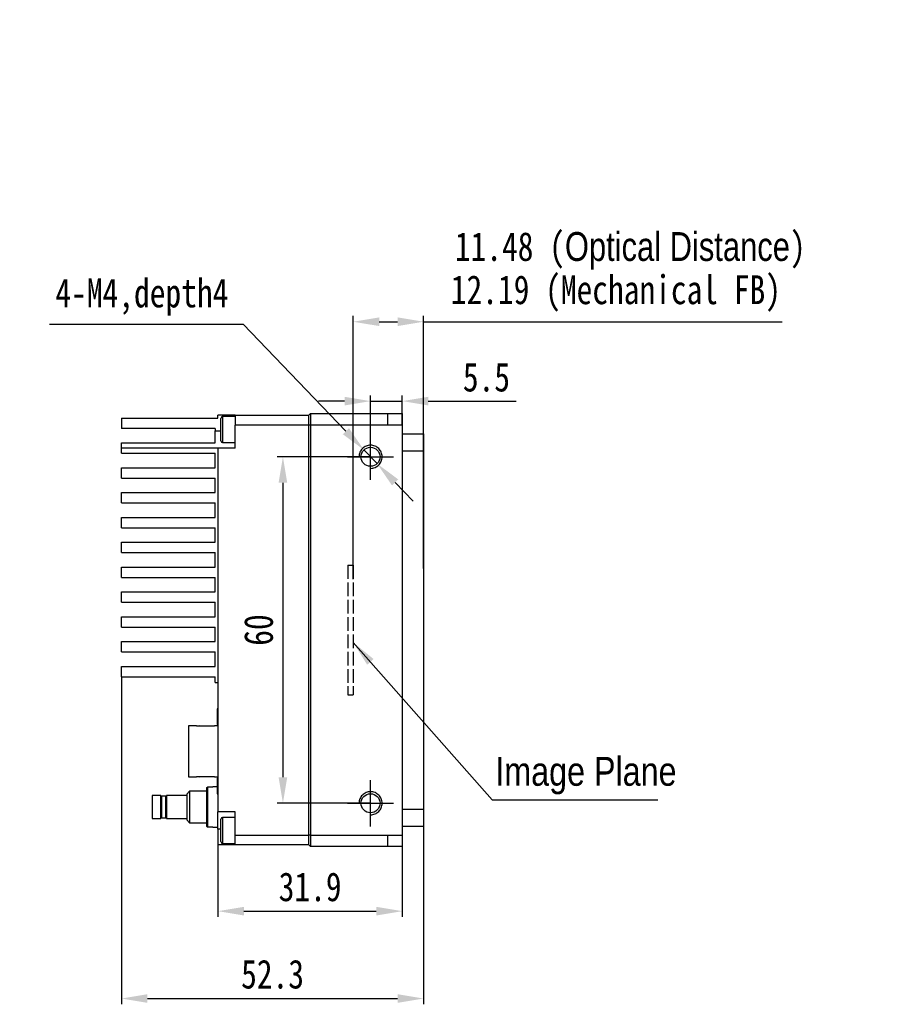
# Model space of a CAD drawing. Header units: millimetres. Extents: x 0 to 15138, y -68 to 226.
# Tile 3 of 4: x 14908 to 15058, y 55 to 226. Entities that reach past the tile are written whole.
import ezdxf

# ---------------------------------------------------------------- set-up
doc = ezdxf.new("R2010")
doc.units = ezdxf.units.MM
for name, pattern in [('ACAD_ISO02W100', [15, 12, -3]), ('CENTER', [50.8, 31.75, -6.35, 6.35, -6.35]), ('CENTER2', [28.575, 19.05, -3.175, 3.175, -3.175])]:
    doc.linetypes.add(name, pattern=pattern)
doc.layers.get('0').update_dxf_attribs({"lineweight": 15})
for name, color, linetype, lineweight in [('粗实线', 7, 'Continuous', 50), ('细实线', 3, 'Continuous', 25), ('细点画线', 1, 'CENTER2', 25), ('细虚线', 2, 'ACAD_ISO02W100', 25)]:
    doc.layers.add(name, color=color, linetype=linetype, lineweight=lineweight)
doc.styles.add('iTek', font='txt', dxfattribs={"width": 0.8, "height": 5})
doc.dimstyles.new('iTek', dxfattribs={"dimscale": 0, "dimtxt": 5, "dimasz": 4.5, "dimexe": 1, "dimexo": 0, "dimgap": 1.5, "dimtad": 1, "dimtoh": 1, "dimdsep": 46, "dimtxsty": 'iTek', "dimcen": 4, "dimclrd": 256, "dimclre": 256, "dimclrt": 256, "dimazin": 2, "dimtfac": 1, "dimtmove": 0, "dimatfit": 3, "dimfxl": 1, "dimlwd": -1, "dimlwe": -1, "dimarcsym": 0})

# ---------------------------------------------------------------- blocks, each defined once
blk = doc.blocks.new('*D112')
at = {"layer": 'Defpoints', "color": 0, "linetype": 'CENTER'}
for p in [(14974.34, 159.54), (14974.34, 155.4), (14968.84, 149.9)]:
    blk.add_point(p, dxfattribs=at)
at = {"layer": '细实线'}
for p, q in [((14968.84, 149.9), (14968.84, 160.54)), ((14974.34, 155.4), (14974.34, 160.54)), ((14964.34, 159.54), (14959.84, 159.54)), ((14968.84, 159.54), (14974.34, 159.54)), ((14978.84, 159.54), (14994.03, 159.54))]:
    blk.add_line(p, q, dxfattribs=at)
at = {"layer": '细实线', "linetype": 'CENTER'}
for points in [[(14964.34, 160.29), (14964.34, 158.79), (14968.84, 159.54)], [(14978.84, 160.29), (14978.84, 158.79), (14974.34, 159.54)]]:
    blk.add_solid(points, dxfattribs=at)
at = {"layer": '细实线', "linetype": 'CENTER', "insert": (14988.9, 163.67), "char_height": 5, "attachment_point": 5, "style": 'iTek'}
blk.add_mtext('5.5', dxfattribs=at)
blk = doc.blocks.new('*D113')
at = {"layer": 'Defpoints', "color": 0, "linetype": 'CENTER'}
for p in [(14978.03, 173.29), (14978.03, 130.57), (14965.84, 128.69)]:
    blk.add_point(p, dxfattribs=at)
at = {"layer": '细实线'}
for p, q in [((14965.84, 128.69), (14965.84, 174.29)), ((14978.03, 130.57), (14978.03, 174.29)), ((14970.34, 173.29), (14973.53, 173.29)), ((14978.03, 173.29), (15040.07, 173.29))]:
    blk.add_line(p, q, dxfattribs=at)
at = {"layer": '细实线', "linetype": 'CENTER'}
for points in [[(14970.34, 174.04), (14970.34, 172.54), (14965.84, 173.29)], [(14973.53, 174.04), (14973.53, 172.54), (14978.03, 173.29)]]:
    blk.add_solid(points, dxfattribs=at)
at = {"layer": '细实线', "linetype": 'CENTER', "insert": (15011.3, 178.17), "char_height": 5, "attachment_point": 5, "style": 'iTek'}
blk.add_mtext('12.19 (Mechanical FB)', dxfattribs=at)
blk = doc.blocks.new('*D114')
at = {"layer": 'Defpoints', "color": 0}
for p in [(14925.74, 111.8), (14978.03, 85.9), (14978.03, 56.08)]:
    blk.add_point(p, dxfattribs=at)
at = {"layer": '细实线'}
for p, q in [((14925.74, 111.8), (14925.74, 55.08)), ((14978.03, 85.9), (14978.03, 55.08)), ((14930.24, 56.08), (14973.53, 56.08))]:
    blk.add_line(p, q, dxfattribs=at)
for points in [[(14930.24, 56.83), (14930.24, 55.33), (14925.74, 56.08)], [(14973.53, 56.83), (14973.53, 55.33), (14978.03, 56.08)]]:
    blk.add_solid(points, dxfattribs=at)
at = {"layer": '细实线', "insert": (14951.89, 60.27), "char_height": 5, "attachment_point": 5, "style": 'iTek'}
blk.add_mtext('52.3', dxfattribs=at)
blk = doc.blocks.new('*D115')
at = {"layer": 'Defpoints', "color": 0}
for p in [(14942.44, 82.7), (14974.34, 82.4), (14974.34, 71.21)]:
    blk.add_point(p, dxfattribs=at)
at = {"layer": '细实线'}
for p, q in [((14942.44, 82.7), (14942.44, 70.21)), ((14974.34, 82.4), (14974.34, 70.21)), ((14946.94, 71.21), (14969.84, 71.21))]:
    blk.add_line(p, q, dxfattribs=at)
for points in [[(14946.94, 71.96), (14946.94, 70.46), (14942.44, 71.21)], [(14969.84, 71.96), (14969.84, 70.46), (14974.34, 71.21)]]:
    blk.add_solid(points, dxfattribs=at)
at = {"layer": '细实线', "insert": (14958.39, 75.4), "char_height": 5, "attachment_point": 5, "style": 'iTek'}
blk.add_mtext('31.9', dxfattribs=at)
blk = doc.blocks.new('*D116')
at = {"layer": 'Defpoints', "color": 0, "linetype": 'CENTER'}
for p in [(14967.7, 151.09), (14969.98, 148.71)]:
    blk.add_point(p, dxfattribs=at)
at = {"layer": '细实线'}
for p, q in [((14913.26, 172.85), (14946.78, 172.85)), ((14946.78, 172.85), (14964.58, 154.33)), ((14969.98, 148.71), (14967.7, 151.09)), ((14973.1, 145.46), (14976.22, 142.22))]:
    blk.add_line(p, q, dxfattribs=at)
at = {"layer": '细实线', "linetype": 'CENTER'}
for points in [[(14965.12, 154.85), (14964.04, 153.81), (14967.7, 151.09)], [(14973.64, 145.98), (14972.56, 144.94), (14969.98, 148.71)]]:
    blk.add_solid(points, dxfattribs=at)
at = {"layer": '细实线', "linetype": 'CENTER', "insert": (14929.27, 177.56), "char_height": 5, "attachment_point": 5, "style": 'iTek'}
blk.add_mtext('4-M4,depth4', dxfattribs=at)
blk = doc.blocks.new('*D117')
at = {"layer": 'Defpoints', "color": 0}
for p in [(14968.84, 149.9), (14953.68, 89.9), (14968.84, 89.9)]:
    blk.add_point(p, dxfattribs=at)
at = {"layer": '细实线'}
for p, q in [((14968.84, 149.9), (14952.68, 149.9)), ((14953.68, 145.4), (14953.68, 94.4)), ((14968.84, 89.9), (14952.68, 89.9))]:
    blk.add_line(p, q, dxfattribs=at)
for points in [[(14952.93, 145.4), (14954.43, 145.4), (14953.68, 149.9)], [(14952.93, 94.4), (14954.43, 94.4), (14953.68, 89.9)]]:
    blk.add_solid(points, dxfattribs=at)
at = {"layer": '细实线', "insert": (14949.49, 119.9), "char_height": 5, "attachment_point": 5, "rotation": 90, "style": 'iTek'}
blk.add_mtext('60', dxfattribs=at)

msp = doc.modelspace()

# ---------------------------------------------------------------- linework, layer by layer
at = {"linetype": 'Continuous', "lineweight": 30}
for centre in [(14968.841, 149.898), (14968.841, 89.898)]:
    msp.add_circle(centre, 1.65, dxfattribs=at)
at = {"color": 7, "linetype": 'Continuous', "lineweight": 30}
for centre in [(14968.841, 149.898), (14968.841, 149.898), (14968.841, 149.898), (14968.841, 149.898), (14968.841, 89.898), (14968.841, 89.898), (14968.841, 89.898), (14968.841, 89.898)]:
    msp.add_circle(centre, 1.65, dxfattribs=at)
at = {"layer": '粗实线', "lineweight": 30}
for p, q in [((14942.441, 156.598), (14942.441, 157.098)), ((14945.441, 157.098), (14942.441, 157.098)), ((14945.441, 157.098), (14945.441, 155.398)), ((14945.441, 157.098), (14958.141, 157.098)), ((14958.441, 157.398), (14958.141, 157.098)), ((14958.141, 155.398), (14958.141, 157.098)), ((14958.441, 157.398), (14958.441, 155.398)), ((14958.441, 157.398), (14971.841, 157.398)), ((14971.841, 155.398), (14971.841, 157.398)), ((14971.841, 157.398), (14974.341, 157.398)), ((14974.341, 157.398), (14974.341, 155.398)), ((14925.741, 156.598), (14925.741, 154.798)), ((14925.741, 156.598), (14942.441, 156.598)), ((14942.941, 152.66), (14942.941, 156.535)), ((14945.441, 156.848), (14943.254, 156.848)), ((14943.254, 156.848), (14943.254, 152.348)), ((14958.141, 155.398), (14945.441, 155.398)), ((14945.441, 151.398), (14945.441, 155.398)), ((14958.141, 84.398), (14958.141, 155.398)), ((14958.441, 155.398), (14958.141, 155.398)), ((14958.441, 155.398), (14958.441, 84.398)), ((14971.841, 155.398), (14958.441, 155.398)), ((14974.341, 155.398), (14971.841, 155.398)), ((14974.341, 155.398), (14974.341, 84.398)), ((14941.941, 154.798), (14925.741, 154.798)), ((14941.941, 154.798), (14941.941, 154.398)), ((14941.941, 152.298), (14941.941, 154.398)), ((14941.941, 154.398), (14942.941, 154.398)), ((14974.341, 153.898), (14978.031, 153.898)), ((14978.031, 153.898), (14978.031, 150.898)), ((14925.741, 152.298), (14941.941, 152.298)), ((14925.741, 151.398), (14925.741, 152.298)), ((14943.254, 152.348), (14945.441, 152.348)), ((14925.741, 150.498), (14925.741, 151.398)), ((14942.441, 151.398), (14925.741, 151.398)), ((14925.741, 150.498), (14941.941, 150.498)), ((14941.941, 147.998), (14941.941, 150.498)), ((14942.441, 151.398), (14942.441, 88.398)), ((14945.441, 151.398), (14942.441, 151.398)), ((14978.031, 150.898), (14974.341, 150.898)), ((14978.031, 150.898), (14978.031, 88.898)), ((14925.741, 146.198), (14925.741, 147.998)), ((14925.741, 147.998), (14941.941, 147.998)), ((14925.741, 146.198), (14941.941, 146.198)), ((14941.941, 143.698), (14941.941, 146.198)), ((14925.741, 141.898), (14925.741, 143.698)), ((14925.741, 143.698), (14941.941, 143.698)), ((14925.741, 141.898), (14941.941, 141.898)), ((14941.941, 139.398), (14941.941, 141.898)), ((14925.741, 137.598), (14925.741, 139.398)), ((14925.741, 139.398), (14941.941, 139.398)), ((14925.741, 137.598), (14941.941, 137.598)), ((14941.941, 135.098), (14941.941, 137.598)), ((14925.741, 133.298), (14925.741, 135.098)), ((14925.741, 135.098), (14941.941, 135.098)), ((14925.741, 133.298), (14941.941, 133.298)), ((14941.941, 130.798), (14941.941, 133.298)), ((14925.741, 130.798), (14941.941, 130.798)), ((14925.741, 128.998), (14925.741, 130.798)), ((14925.741, 128.998), (14941.941, 128.998)), ((14941.941, 126.498), (14941.941, 128.998)), ((14925.741, 126.498), (14941.941, 126.498)), ((14925.741, 124.698), (14925.741, 126.498)), ((14925.741, 124.698), (14941.941, 124.698)), ((14941.941, 122.198), (14941.941, 124.698)), ((14925.741, 122.198), (14941.941, 122.198)), ((14925.741, 120.398), (14925.741, 122.198)), ((14925.741, 120.398), (14941.941, 120.398)), ((14941.941, 117.898), (14941.941, 120.398)), ((14925.741, 117.898), (14941.941, 117.898)), ((14925.741, 116.098), (14925.741, 117.898)), ((14925.741, 116.098), (14941.941, 116.098)), ((14941.941, 113.598), (14941.941, 116.098)), ((14925.741, 113.598), (14941.941, 113.598)), ((14925.741, 111.798), (14925.741, 113.598)), ((14925.741, 111.798), (14941.941, 111.798)), ((14941.941, 110.798), (14941.941, 111.798)), ((14941.941, 110.798), (14942.441, 110.798)), ((14942.441, 106.248), (14942.291, 106.248)), ((14942.291, 106.248), (14942.291, 103.548)), ((14938.741, 103.323), (14937.341, 103.323)), ((14937.341, 103.323), (14937.341, 98.898)), ((14938.741, 103.259), (14938.741, 103.323)), ((14941.841, 103.259), (14938.741, 103.259)), ((14942.441, 103.323), (14941.841, 103.323)), ((14941.841, 103.323), (14941.841, 103.259)), ((14942.291, 103.548), (14942.441, 103.548)), ((14937.341, 98.898), (14937.341, 94.473)), ((14937.341, 94.473), (14938.741, 94.473)), ((14938.741, 94.473), (14938.741, 94.537)), ((14938.741, 94.537), (14941.841, 94.537)), ((14941.841, 94.537), (14941.841, 94.473)), ((14941.841, 94.473), (14942.441, 94.473)), ((14942.441, 94.248), (14942.291, 94.248)), ((14942.291, 94.248), (14942.291, 91.548)), ((14940.541, 92.611), (14940.641, 92.712)), ((14940.541, 85.885), (14940.541, 92.611)), ((14940.641, 92.712), (14940.641, 85.784)), ((14941.541, 92.712), (14940.641, 92.712)), ((14942.291, 92.748), (14941.541, 92.748)), ((14941.541, 92.712), (14941.541, 92.748)), ((14932.541, 91.248), (14931.041, 91.248)), ((14931.041, 91.248), (14931.041, 87.248)), ((14932.541, 87.248), (14932.541, 91.248)), ((14933.391, 91.098), (14932.691, 91.098)), ((14932.691, 91.098), (14932.691, 89.248)), ((14933.391, 89.248), (14933.391, 91.098)), ((14937.041, 91.248), (14933.541, 91.248)), ((14933.541, 91.248), (14933.541, 87.248)), ((14937.541, 91.998), (14937.041, 91.498)), ((14937.041, 91.498), (14937.041, 86.998)), ((14940.541, 91.998), (14937.541, 91.998)), ((14937.541, 91.998), (14937.541, 86.498)), ((14942.291, 91.548), (14942.441, 91.548)), ((14932.691, 89.248), (14932.691, 87.398)), ((14933.391, 87.398), (14933.391, 89.248)), ((14974.341, 88.898), (14978.031, 88.898)), ((14978.031, 88.898), (14978.031, 85.898)), ((14931.041, 87.248), (14932.541, 87.248)), ((14932.691, 87.398), (14933.391, 87.398)), ((14933.541, 87.248), (14937.041, 87.248)), ((14937.041, 86.998), (14937.541, 86.498)), ((14945.441, 88.398), (14942.441, 88.398)), ((14942.441, 85.398), (14942.441, 88.398)), ((14942.941, 83.26), (14942.941, 87.135)), ((14945.441, 87.448), (14943.254, 87.448)), ((14943.254, 87.448), (14943.254, 82.948)), ((14945.441, 84.398), (14945.441, 88.398)), ((14937.541, 86.498), (14940.541, 86.498)), ((14940.641, 85.784), (14940.541, 85.885)), ((14941.541, 85.784), (14940.641, 85.784)), ((14941.541, 85.748), (14941.541, 85.784)), ((14941.541, 85.748), (14942.441, 85.748)), ((14942.441, 85.398), (14942.441, 82.698)), ((14942.941, 85.398), (14942.441, 85.398)), ((14978.031, 85.898), (14974.341, 85.898)), ((14945.441, 84.398), (14958.141, 84.398)), ((14945.441, 82.698), (14945.441, 84.398)), ((14958.141, 82.698), (14958.141, 84.398)), ((14958.441, 84.398), (14958.141, 84.398)), ((14958.441, 84.398), (14971.841, 84.398)), ((14958.441, 84.398), (14958.441, 82.398)), ((14971.841, 84.398), (14974.341, 84.398)), ((14971.841, 82.398), (14971.841, 84.398)), ((14974.341, 84.398), (14974.341, 82.398)), ((14945.441, 82.698), (14942.441, 82.698)), ((14943.254, 82.948), (14945.441, 82.948)), ((14958.141, 82.698), (14945.441, 82.698)), ((14958.441, 82.398), (14958.141, 82.698)), ((14971.841, 82.398), (14958.441, 82.398)), ((14974.341, 82.398), (14971.841, 82.398))]:
    msp.add_line(p, q, dxfattribs=at)
for centre in [(14968.841, 149.898), (14968.841, 89.898)]:
    msp.add_circle(centre, 1.65, dxfattribs=at)
for centre, radius, start, end in [((14943.254, 156.535), 0.313, 90, 180), ((14943.254, 152.66), 0.313, 180, 270), ((14939.241, 102.698), 0.6, 69.22209, 110.77791), ((14939.241, 95.098), 0.6, 249.22209, 290.77791), ((14932.691, 91.248), 0.15, 180, 270), ((14933.391, 91.248), 0.15, 270, 0), ((14932.691, 87.248), 0.15, 90, 180), ((14933.391, 87.248), 0.15, 0, 90), ((14943.254, 87.135), 0.312, 90, 180), ((14943.254, 83.26), 0.312, 180, 270)]:
    msp.add_arc(centre, radius, start, end, dxfattribs=at)
at = {"layer": '细实线', "linetype": 'CENTER'}
for centre in [(14968.841, 149.898), (14968.841, 89.898)]:
    msp.add_arc(centre, 2, 270, 180, dxfattribs=at)
at = {"layer": '细点画线'}
for p, q in [((14968.841, 145.898), (14968.841, 153.898)), ((14964.841, 149.898), (14972.841, 149.898)), ((14968.841, 85.898), (14968.841, 93.898)), ((14964.841, 89.898), (14972.841, 89.898))]:
    msp.add_line(p, q, dxfattribs=at)
at = {"layer": '细虚线', "ltscale": 0.2}
for p, q in [((14964.939, 131.148), (14965.841, 131.148)), ((14964.939, 131.148), (14964.939, 108.648)), ((14965.841, 131.148), (14965.841, 108.648)), ((14964.939, 108.648), (14965.841, 108.648))]:
    msp.add_line(p, q, dxfattribs=at)

# ---------------------------------------------------------------- texts
at = {"layer": '细实线', "color": 1, "linetype": 'CENTER', "attachment_point": 1, "style": 'iTek'}
for s, insert, char_height, width in [('{\\C0;TS25MCXP Camera Mechanical Dimensions(in mm)}', (14717.008, 224.785), 7, 245.97301), ('{\\fArial|b0|i0|c0|p34;Image Plane}', (14990.434, 97.926), 5, 49.62247)]:
    msp.add_mtext(s, dxfattribs=dict(at, insert=insert, char_height=char_height, width=width))
at = {"layer": '细实线', "linetype": 'CENTER', "insert": (14983.43, 188.817), "char_height": 5, "width": 110.81781, "attachment_point": 1, "style": 'iTek'}
msp.add_mtext('11.48 ({\\f@方正黑体简体|b0|i0|c134|p2;Optical Distance})', dxfattribs=at)

# ---------------------------------------------------------------- dimensions: what is measured, and where the dimension line sits
at = {"layer": '细实线', "color": 1, "linetype": 'CENTER'}
dim = msp.add_linear_dim(base=(14978.031, 173.287), p1=(14965.841, 128.694), p2=(14978.031, 130.574), text='<> (Mechanical FB)', dimstyle='iTek', override={"dimscale": 1}, dxfattribs=at)
dim.commit()
dim.dimension.update_dxf_attribs({"geometry": '*D113', "text_midpoint": (15011.302, 173.287), "dimtype": 160})
dim = msp.add_diameter_dim_2p(p1=(14969.985, 148.708), p2=(14967.698, 151.087), text='4-M4,depth4', dimstyle='iTek', override={"dimscale": 1, "dimtxt": 5}, dxfattribs=at)
dim.commit()
dim.dimension.update_dxf_attribs({"geometry": '*D116', "text_midpoint": (14929.269, 172.847), "dimtype": 163})
dim = msp.add_linear_dim(base=(14974.341, 159.542), p1=(14968.841, 149.898), p2=(14974.341, 155.398), dimstyle='iTek', override={"dimscale": 1}, dxfattribs=at)
dim.commit()
dim.dimension.update_dxf_attribs({"geometry": '*D112', "text_midpoint": (14988.897, 159.542), "dimtype": 160})
at = {"layer": '细实线'}
dim = msp.add_linear_dim(base=(14953.685, 89.898), p1=(14968.841, 149.898), p2=(14968.841, 89.898), angle=90, dimstyle='iTek', override={"dimscale": 1}, dxfattribs=at)
dim.commit()
dim.dimension.update_dxf_attribs({"geometry": '*D117', "text_midpoint": (14949.488, 119.898)})
dim = msp.add_linear_dim(base=(14978.031, 56.079), p1=(14925.741, 111.798), p2=(14978.031, 85.898), text='52.3', dimstyle='iTek', override={"dimscale": 1}, dxfattribs=at)
dim.commit()
dim.dimension.update_dxf_attribs({"geometry": '*D114', "text_midpoint": (14951.886, 60.269)})
dim = msp.add_linear_dim(base=(14974.341, 71.209), p1=(14942.441, 82.698), p2=(14974.341, 82.398), dimstyle='iTek', override={"dimscale": 1}, dxfattribs=at)
dim.commit()
dim.dimension.update_dxf_attribs({"geometry": '*D115', "text_midpoint": (14958.391, 75.399)})

# ---------------------------------------------------------------- leaders
at = {"layer": '细实线', "color": 1}
msp.add_leader([(14965.841, 117.756), (14989.873, 90.488), (15018.578, 90.488)], dimstyle='iTek', override={"dimscale": 1, "dimtad": 0}, dxfattribs=at)

doc.saveas('drawing.dxf')
